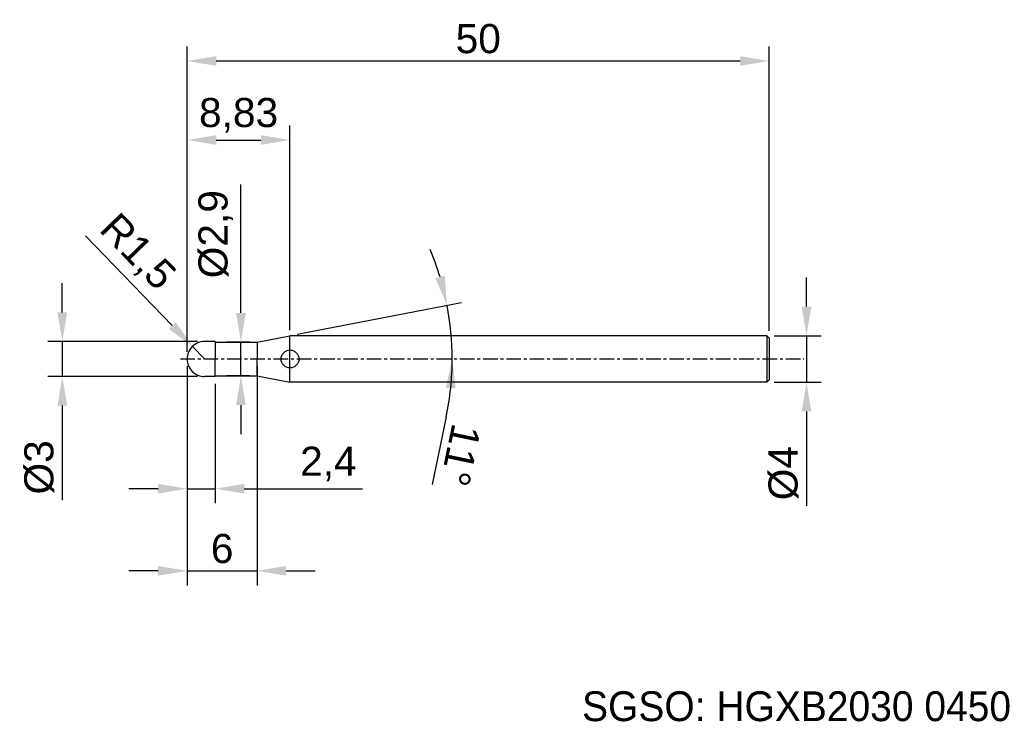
# Model space of a CAD drawing. Header units: millimetres. Extents: x 7861.2 to 7945.7, y 6080.9 to 6141.1.
import ezdxf
from ezdxf.enums import TextEntityAlignment as Align

# ---------------------------------------------------------------- set-up
doc = ezdxf.new("R2010")
doc.units = ezdxf.units.MM
doc.linetypes.add('CENTER', pattern=[2, 1.25, -0.25, 0.25, -0.25])
for name, color, linetype, lineweight in [('SK1', 4, 'Continuous', 25), ('SK4', 2, 'Continuous', 25), ('SK6', 5, 'Continuous', 25)]:
    doc.layers.add(name, color=color, linetype=linetype, lineweight=lineweight)
doc.styles.add('MS PGothic', font='txt')
doc.styles.get("Standard").update_dxf_attribs({"font": 'arial.ttf'})
doc.dimstyles.new('ISO-25', dxfattribs={"dimtxt": 2.5, "dimasz": 2.5, "dimexe": 1.25, "dimexo": 0.625, "dimtad": 1, "dimtxsty": 'Standard', "dimcen": 2.5, "dimadec": 0, "dimazin": 0, "dimtfac": 1, "dimtmove": 0, "dimatfit": 3, "dimfxl": 1, "dimarcsym": 0})

# ---------------------------------------------------------------- blocks, each defined once
blk = doc.blocks.new('*D86')
at = {"color": 0, "linetype": 'ByBlock', "lineweight": -2, "transparency": 16777216}
for p, q in [((7928.733, 6116.481), (7928.733, 6118.981)), ((7925.963, 6113.981), (7929.983, 6113.981)), ((7928.733, 6113.981), (7928.733, 6109.981)), ((7925.963, 6109.981), (7929.983, 6109.981)), ((7928.733, 6107.481), (7928.733, 6099.382))]:
    blk.add_line(p, q, dxfattribs=at)
at = {"color": 0, "linetype": 'ByBlock', "transparency": 16777216}
for points in [[(7928.317, 6116.481), (7929.15, 6116.481), (7928.733, 6113.981)], [(7928.317, 6107.481), (7929.15, 6107.481), (7928.733, 6109.981)]]:
    blk.add_solid(points, dxfattribs=at)
at = {"layer": 'Defpoints', "color": 0, "linetype": 'ByBlock', "transparency": 16777216}
for p in [(7925.338, 6113.981), (7925.338, 6109.981), (7928.733, 6109.981)]:
    blk.add_point(p, dxfattribs=at)
at = {"color": 0, "linetype": 'ByBlock', "transparency": 16777216, "insert": (7926.762, 6102.182), "char_height": 2.5, "attachment_point": 5, "rotation": 90}
blk.add_mtext('{\\fArial|b0|i0|c134|p34;%%C}4', dxfattribs=at)
blk = doc.blocks.new('*D87')
at = {"color": 0, "linetype": 'ByBlock', "lineweight": -2, "transparency": 16777216}
for p, q in [((7875.538, 6112.606), (7875.538, 6138.813)), ((7925.538, 6114.406), (7925.538, 6138.813)), ((7878.038, 6137.563), (7923.038, 6137.563))]:
    blk.add_line(p, q, dxfattribs=at)
at = {"color": 0, "linetype": 'ByBlock', "transparency": 16777216}
for points in [[(7878.038, 6137.979), (7878.038, 6137.146), (7875.538, 6137.563)], [(7923.038, 6137.979), (7923.038, 6137.146), (7925.538, 6137.563)]]:
    blk.add_solid(points, dxfattribs=at)
at = {"layer": 'Defpoints', "color": 0, "linetype": 'ByBlock', "transparency": 16777216}
for p in [(7925.538, 6137.563), (7925.538, 6113.781), (7875.538, 6111.981)]:
    blk.add_point(p, dxfattribs=at)
at = {"color": 0, "linetype": 'ByBlock', "transparency": 16777216, "insert": (7900.538, 6139.464), "char_height": 2.5, "attachment_point": 5}
blk.add_mtext('50', dxfattribs=at)
blk = doc.blocks.new('*D84')
at = {"color": 0, "linetype": 'ByBlock', "lineweight": -2, "transparency": 16777216}
for p, q in [((7875.538, 6112.606), (7875.538, 6132.027)), ((7884.368, 6114.467), (7884.368, 6132.027)), ((7878.038, 6130.777), (7881.868, 6130.777))]:
    blk.add_line(p, q, dxfattribs=at)
at = {"color": 0, "linetype": 'ByBlock', "transparency": 16777216}
for points in [[(7878.038, 6131.194), (7878.038, 6130.361), (7875.538, 6130.777)], [(7881.868, 6131.194), (7881.868, 6130.361), (7884.368, 6130.777)]]:
    blk.add_solid(points, dxfattribs=at)
at = {"layer": 'Defpoints', "color": 0, "linetype": 'ByBlock', "transparency": 16777216}
for p in [(7884.368, 6130.777), (7884.368, 6113.842), (7875.538, 6111.981)]:
    blk.add_point(p, dxfattribs=at)
at = {"color": 0, "linetype": 'ByBlock', "transparency": 16777216, "insert": (7879.953, 6132.905), "char_height": 2.5, "attachment_point": 5}
blk.add_mtext('8,83', dxfattribs=at)
blk = doc.blocks.new('*D88')
at = {"color": 0, "linetype": 'ByBlock', "lineweight": -2, "transparency": 16777216}
for p, q in [((7866.794, 6122.541), (7874.253, 6114.852)), ((7877.038, 6111.981), (7875.994, 6113.058))]:
    blk.add_line(p, q, dxfattribs=at)
at = {"color": 0, "linetype": 'ByBlock', "transparency": 16777216}
blk.add_solid([(7874.552, 6115.142), (7873.954, 6114.562), (7875.994, 6113.058)], dxfattribs=at)
at = {"layer": 'Defpoints', "color": 0, "linetype": 'ByBlock', "transparency": 16777216}
for p in [(7875.994, 6113.058), (7877.038, 6111.981)]:
    blk.add_point(p, dxfattribs=at)
at = {"color": 0, "linetype": 'ByBlock', "transparency": 16777216, "insert": (7871.18, 6121.075), "char_height": 2.5, "attachment_point": 5, "rotation": 314.12969}
blk.add_mtext('R1,5', dxfattribs=at)
blk = doc.blocks.new('*D89')
at = {"color": 0, "linetype": 'ByBlock', "lineweight": -2, "transparency": 16777216}
for p, q in [((7864.811, 6115.981), (7864.811, 6118.481)), ((7876.413, 6113.481), (7863.561, 6113.481)), ((7864.811, 6113.481), (7864.811, 6110.481)), ((7876.413, 6110.481), (7863.561, 6110.481)), ((7864.811, 6107.981), (7864.811, 6099.872))]:
    blk.add_line(p, q, dxfattribs=at)
at = {"color": 0, "linetype": 'ByBlock', "transparency": 16777216}
for points in [[(7864.395, 6115.981), (7865.228, 6115.981), (7864.811, 6113.481)], [(7864.395, 6107.981), (7865.228, 6107.981), (7864.811, 6110.481)]]:
    blk.add_solid(points, dxfattribs=at)
at = {"layer": 'Defpoints', "color": 0, "linetype": 'ByBlock', "transparency": 16777216}
for p in [(7864.811, 6113.481), (7877.038, 6113.481), (7877.038, 6110.481)]:
    blk.add_point(p, dxfattribs=at)
at = {"color": 0, "linetype": 'ByBlock', "transparency": 16777216, "insert": (7862.84, 6102.677), "char_height": 2.5, "attachment_point": 5, "rotation": 90}
blk.add_mtext('%%C3', dxfattribs=at)
blk = doc.blocks.new('*D90')
at = {"color": 0, "linetype": 'ByBlock', "lineweight": -2, "transparency": 16777216}
for p, q in [((7875.538, 6111.356), (7875.538, 6092.546)), ((7881.538, 6111.356), (7881.538, 6092.546)), ((7873.038, 6093.796), (7870.538, 6093.796)), ((7875.538, 6093.796), (7881.538, 6093.796)), ((7884.038, 6093.796), (7886.538, 6093.796))]:
    blk.add_line(p, q, dxfattribs=at)
at = {"color": 0, "linetype": 'ByBlock', "transparency": 16777216}
for points in [[(7873.038, 6094.213), (7873.038, 6093.38), (7875.538, 6093.796)], [(7884.038, 6094.213), (7884.038, 6093.38), (7881.538, 6093.796)]]:
    blk.add_solid(points, dxfattribs=at)
at = {"layer": 'Defpoints', "color": 0, "linetype": 'ByBlock', "transparency": 16777216}
for p in [(7875.538, 6111.981), (7881.538, 6111.981), (7881.538, 6093.796)]:
    blk.add_point(p, dxfattribs=at)
at = {"color": 0, "linetype": 'ByBlock', "transparency": 16777216, "insert": (7878.538, 6095.698), "char_height": 2.5, "attachment_point": 5}
blk.add_mtext('6', dxfattribs=at)
blk = doc.blocks.new('*D91')
at = {"color": 0, "linetype": 'ByBlock', "lineweight": -2, "transparency": 16777216}
for p, q in [((7875.538, 6110.106), (7875.538, 6099.597)), ((7877.938, 6109.856), (7877.938, 6099.597)), ((7873.038, 6100.847), (7870.538, 6100.847)), ((7875.538, 6100.847), (7877.938, 6100.847)), ((7880.438, 6100.847), (7890.583, 6100.847))]:
    blk.add_line(p, q, dxfattribs=at)
at = {"color": 0, "linetype": 'ByBlock', "transparency": 16777216}
for points in [[(7873.038, 6101.264), (7873.038, 6100.431), (7875.538, 6100.847)], [(7880.438, 6101.264), (7880.438, 6100.431), (7877.938, 6100.847)]]:
    blk.add_solid(points, dxfattribs=at)
at = {"layer": 'Defpoints', "color": 0, "linetype": 'ByBlock', "transparency": 16777216}
for p in [(7875.538, 6110.731), (7877.938, 6110.481), (7875.538, 6100.847)]:
    blk.add_point(p, dxfattribs=at)
at = {"color": 0, "linetype": 'ByBlock', "transparency": 16777216, "insert": (7887.666, 6102.975), "char_height": 2.5, "attachment_point": 5}
blk.add_mtext('2,4', dxfattribs=at)
blk = doc.blocks.new('*D92')
at = {"color": 0, "linetype": 'ByBlock', "lineweight": -2, "transparency": 16777216}
for p, q in [((7880.153, 6115.931), (7880.153, 6126.958)), ((7880.913, 6113.431), (7878.903, 6113.431)), ((7880.153, 6110.531), (7880.153, 6113.431)), ((7880.913, 6110.531), (7878.903, 6110.531)), ((7880.153, 6108.031), (7880.153, 6105.531))]:
    blk.add_line(p, q, dxfattribs=at)
at = {"color": 0, "linetype": 'ByBlock', "transparency": 16777216}
for points in [[(7879.736, 6115.931), (7880.569, 6115.931), (7880.153, 6113.431)], [(7879.736, 6108.031), (7880.569, 6108.031), (7880.153, 6110.531)]]:
    blk.add_solid(points, dxfattribs=at)
at = {"layer": 'Defpoints', "color": 0, "linetype": 'ByBlock', "transparency": 16777216}
for p in [(7880.153, 6113.431), (7881.538, 6113.431), (7881.538, 6110.531)]:
    blk.add_point(p, dxfattribs=at)
at = {"color": 0, "linetype": 'ByBlock', "transparency": 16777216, "insert": (7877.984, 6122.694), "char_height": 2.5, "attachment_point": 5, "rotation": 90}
blk.add_mtext('%%C2,9', dxfattribs=at)
blk = doc.blocks.new('*D93')
at = {"color": 0, "linetype": 'ByBlock', "lineweight": -2, "transparency": 16777216}
for p, q in [((7884.981, 6114.1), (7899.085, 6116.842)), ((7897.787, 6107.008), (7896.572, 6101.215))]:
    blk.add_line(p, q, dxfattribs=at)
for start, end in [(16.9157, 22.83139), (0, 11), (348.15277, 0), (348.16861, 354.0843)]:
    blk.add_arc((7874.079, 6111.981), 24.224, start, end, dxfattribs=at)
at = {"color": 0, "linetype": 'ByBlock', "transparency": 16777216}
for points in [[(7897.659, 6119.13), (7896.85, 6118.929), (7897.858, 6116.603)], [(7897.758, 6109.506), (7898.59, 6109.463), (7898.303, 6111.981)]]:
    blk.add_solid(points, dxfattribs=at)
at = {"layer": 'Defpoints', "color": 0, "linetype": 'ByBlock', "transparency": 16777216}
for p in [(7898.105, 6115.073), (7884.368, 6113.981), (7881.538, 6113.431), (7874.958, 6111.981), (7928.504, 6111.981)]:
    blk.add_point(p, dxfattribs=at)
at = {"color": 0, "linetype": 'ByBlock', "transparency": 16777216, "insert": (7899.019, 6103.725), "char_height": 2.5, "attachment_point": 5, "rotation": 258.15277}
blk.add_mtext('11°', dxfattribs=at)

msp = doc.modelspace()

# ---------------------------------------------------------------- linework, layer by layer
at = {"color": 4, "linetype": 'ByBlock'}
for p, q in [((7881.538, 6113.431), (7884.368, 6113.981)), ((7884.368, 6109.981), (7884.368, 6113.981)), ((7877.938, 6113.481), (7877.038, 6113.481)), ((7877.938, 6113.481), (7877.938, 6111.981)), ((7877.938, 6113.431), (7881.538, 6113.431)), ((7881.538, 6113.431), (7881.538, 6111.981)), ((7877.938, 6110.481), (7877.938, 6111.981)), ((7881.538, 6110.531), (7881.538, 6111.981)), ((7877.938, 6110.481), (7877.038, 6110.481)), ((7877.938, 6110.531), (7881.538, 6110.531)), ((7881.538, 6110.531), (7884.368, 6109.981))]:
    msp.add_line(p, q, dxfattribs=at)
msp.add_circle((7884.368, 6111.981), 0.762, dxfattribs=at)
at = {"layer": 'SK1', "linetype": 'Continuous'}
for p, q in [((7925.338, 6113.981), (7884.368, 6113.981)), ((7925.338, 6113.981), (7925.538, 6113.781)), ((7925.338, 6113.981), (7925.338, 6109.981)), ((7925.538, 6113.781), (7925.538, 6110.181)), ((7925.338, 6109.981), (7884.368, 6109.981)), ((7925.538, 6110.181), (7925.338, 6109.981))]:
    msp.add_line(p, q, dxfattribs=at)
at = {"layer": 'SK1', "color": 4, "linetype": 'Continuous'}
for start, end in [(90, 180.00003), (179.99997, 270)]:
    msp.add_arc((7877.038, 6111.981), 1.5, start, end, dxfattribs=at)
at = {"layer": 'SK4', "linetype": 'CENTER'}
msp.add_line((7874.958, 6111.981), (7928.504, 6111.981), dxfattribs=at)

# ---------------------------------------------------------------- texts
at = {"layer": 'SK6', "color": 5, "linetype": 'Continuous', "style": 'MS PGothic'}
msp.add_text('SGSO: HGXB2030 0450', height=2.55961, dxfattribs=at).set_placement((7909.453, 6080.128), align=Align.BOTTOM_LEFT)

# ---------------------------------------------------------------- dimensions: what is measured, and where the dimension line sits
at = {"linetype": 'ByBlock'}
for base, p2, picture, middle in [((7925.538, 6137.563), (7925.538, 6113.781), '*D87', (7900.538, 6139.464)), ((7884.368, 6130.777), (7884.368, 6113.842), '*D84', (7879.953, 6132.905)), ((7881.538, 6093.796), (7881.538, 6111.981), '*D90', (7878.538, 6095.698))]:
    dim = msp.add_linear_dim(base=base, p1=(7875.538, 6111.981), p2=p2, dimstyle='ISO-25', dxfattribs=at)
    dim.commit()
    dim.dimension.update_dxf_attribs({"geometry": picture, "text_midpoint": middle})
dim = msp.add_linear_dim(base=(7880.153, 6113.431), p1=(7881.538, 6110.531), p2=(7881.538, 6113.431), angle=90, text='%%C<>', dimstyle='ISO-25', dxfattribs=at)
dim.commit()
dim.dimension.update_dxf_attribs({"geometry": '*D92', "text_midpoint": (7877.984, 6122.694)})
dim = msp.add_radius_dim(center=(7877.038, 6111.981), mpoint=(7875.994, 6113.058), dimstyle='ISO-25', dxfattribs=at)
dim.commit()
dim.dimension.update_dxf_attribs({"geometry": '*D88', "text_midpoint": (7871.18, 6121.075)})
dim = msp.add_angular_dim_2l(base=(7898.105, 6115.073), line1=((7881.538, 6113.431), (7884.368, 6113.981)), line2=((7874.958, 6111.981), (7928.504, 6111.981)), dimstyle='ISO-25', dxfattribs=at)
dim.commit()
dim.dimension.update_dxf_attribs({"geometry": '*D93', "text_midpoint": (7899.019, 6103.725)})
for base, p1, p2, text, picture, middle in [((7928.733, 6109.981), (7925.338, 6113.981), (7925.338, 6109.981), '{\\fArial|b0|i0|c134|p34;%%C}<>', '*D86', (7928.733, 6102.182)), ((7864.811, 6113.481), (7877.038, 6110.481), (7877.038, 6113.481), '%%C<>', '*D89', (7864.811, 6102.677))]:
    dim = msp.add_linear_dim(base=base, p1=p1, p2=p2, angle=90, text=text, dimstyle='ISO-25', dxfattribs=at)
    dim.commit()
    dim.dimension.update_dxf_attribs({"geometry": picture, "text_midpoint": middle, "dimtype": 160})
dim = msp.add_linear_dim(base=(7875.538, 6100.847), p1=(7877.938, 6110.481), p2=(7875.538, 6110.731), dimstyle='ISO-25', dxfattribs=at)
dim.commit()
dim.dimension.update_dxf_attribs({"geometry": '*D91', "text_midpoint": (7887.666, 6100.847), "dimtype": 160})

doc.saveas('drawing.dxf')
